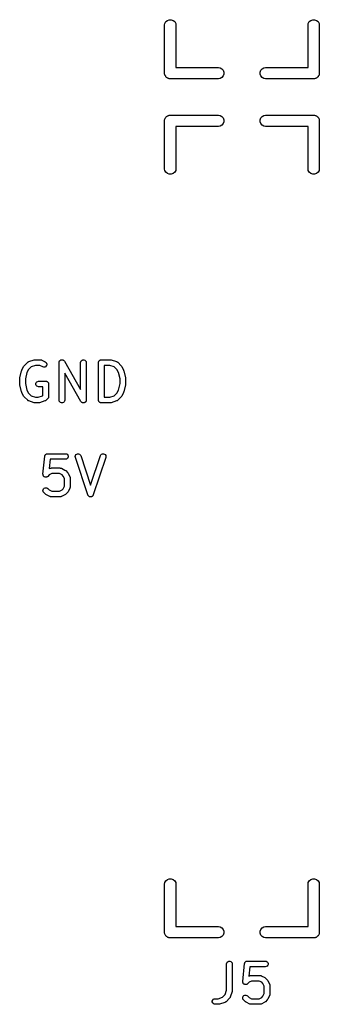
# Model space of a CAD drawing. Extents: x 82 to 153, y -125 to -16.
# Tile 6 of 16: x 145 to 153, y -96 to -70. Entities that reach past the tile are written whole.
import ezdxf

# ---------------------------------------------------------------- set-up
doc = ezdxf.new("R2010")
doc.units = 0
doc.header["$MEASUREMENT"] = 0
doc.layers.add('BLACK', color=7, linetype='CONTINUOUS')

msp = doc.modelspace()

# ---------------------------------------------------------------- linework, layer by layer
at = {"layer": 'BLACK', "linetype": 'CONTINUOUS'}
for p, q in [((149.075, -70.2179), (149.082, -70.1789)), ((149.082, -70.1789), (149.108, -70.1331)), ((149.108, -70.1331), (149.149, -70.0991)), ((149.149, -70.0991), (149.199, -70.081)), ((149.199, -70.081), (149.251, -70.081)), ((149.251, -70.081), (149.301, -70.0991)), ((149.301, -70.0991), (149.342, -70.1331)), ((149.342, -70.1331), (149.368, -70.1789)), ((149.368, -70.1789), (149.375, -70.2179)), ((152.885, -70.2179), (152.892, -70.1789)), ((152.892, -70.1789), (152.918, -70.1331)), ((152.918, -70.1331), (152.959, -70.0991)), ((152.959, -70.0991), (153.009, -70.081)), ((153.009, -70.081), (153.061, -70.081)), ((153.061, -70.081), (153.111, -70.0991)), ((153.111, -70.0991), (153.152, -70.1331)), ((153.152, -70.1331), (153.178, -70.1789)), ((153.178, -70.1789), (153.185, -70.2179)), ((149.075, -71.5141), (149.075, -70.2179)), ((149.375, -70.2179), (149.375, -71.351)), ((152.885, -71.351), (152.885, -70.2179)), ((153.185, -70.2179), (153.185, -71.5141)), ((149.075, -71.5274), (149.075, -71.5141)), ((149.075, -71.5141), (149.075, -71.5141)), ((149.375, -71.351), (150.508, -71.351)), ((150.508, -71.351), (150.547, -71.3579)), ((150.547, -71.3579), (150.593, -71.3843)), ((150.593, -71.3843), (150.627, -71.4248)), ((150.627, -71.4248), (150.645, -71.4746)), ((150.645, -71.4746), (150.645, -71.5274)), ((151.615, -71.4746), (151.633, -71.4248)), ((151.615, -71.5274), (151.615, -71.4746)), ((151.633, -71.4248), (151.667, -71.3843)), ((151.667, -71.3843), (151.713, -71.3579)), ((151.713, -71.3579), (151.752, -71.351)), ((151.752, -71.351), (152.885, -71.351)), ((153.185, -71.5141), (153.185, -71.5141)), ((153.185, -71.5141), (153.185, -71.5274)), ((149.08, -71.54), (149.075, -71.5274)), ((149.082, -71.5531), (149.08, -71.54)), ((149.089, -71.5646), (149.082, -71.5531)), ((149.093, -71.5772), (149.089, -71.5646)), ((149.102, -71.5874), (149.093, -71.5772)), ((149.108, -71.5989), (149.102, -71.5874)), ((149.119, -71.6075), (149.108, -71.5989)), ((149.127, -71.6177), (149.119, -71.6075)), ((149.139, -71.6243), (149.127, -71.6177)), ((149.149, -71.6329), (149.139, -71.6243)), ((149.161, -71.6375), (149.149, -71.6329)), ((149.173, -71.6441), (149.161, -71.6375)), ((149.186, -71.6464), (149.173, -71.6441)), ((149.199, -71.651), (149.186, -71.6464)), ((149.212, -71.651), (149.199, -71.651)), ((150.508, -71.651), (149.212, -71.651)), ((149.212, -71.651), (149.212, -71.651)), ((150.547, -71.6441), (150.508, -71.651)), ((150.593, -71.6177), (150.547, -71.6441)), ((150.627, -71.5772), (150.593, -71.6177)), ((150.645, -71.5274), (150.627, -71.5772)), ((151.633, -71.5772), (151.615, -71.5274)), ((151.667, -71.6177), (151.633, -71.5772)), ((151.713, -71.6441), (151.667, -71.6177)), ((151.752, -71.651), (151.713, -71.6441)), ((153.048, -71.651), (151.752, -71.651)), ((153.061, -71.651), (153.048, -71.651)), ((153.048, -71.651), (153.048, -71.651)), ((153.074, -71.6464), (153.061, -71.651)), ((153.087, -71.6441), (153.074, -71.6464)), ((153.099, -71.6375), (153.087, -71.6441)), ((153.111, -71.6329), (153.099, -71.6375)), ((153.121, -71.6243), (153.111, -71.6329)), ((153.133, -71.6177), (153.121, -71.6243)), ((153.141, -71.6075), (153.133, -71.6177)), ((153.152, -71.5989), (153.141, -71.6075)), ((153.158, -71.5874), (153.152, -71.5989)), ((153.167, -71.5772), (153.158, -71.5874)), ((153.171, -71.5646), (153.167, -71.5772)), ((153.178, -71.5531), (153.171, -71.5646)), ((153.18, -71.54), (153.178, -71.5531)), ((153.185, -71.5274), (153.18, -71.54)), ((149.075, -72.7446), (149.08, -72.732)), ((149.075, -72.7579), (149.075, -72.7446)), ((149.075, -74.0541), (149.075, -72.7579)), ((149.075, -72.7579), (149.075, -72.7579)), ((149.08, -72.732), (149.082, -72.7189)), ((149.082, -72.7189), (149.089, -72.7074)), ((149.089, -72.7074), (149.093, -72.6948)), ((149.093, -72.6948), (149.102, -72.6846)), ((149.102, -72.6846), (149.108, -72.6731)), ((149.108, -72.6731), (149.119, -72.6645)), ((149.119, -72.6645), (149.127, -72.6543)), ((149.127, -72.6543), (149.139, -72.6477)), ((149.139, -72.6477), (149.149, -72.6391)), ((149.149, -72.6391), (149.161, -72.6345)), ((149.161, -72.6345), (149.173, -72.6279)), ((149.173, -72.6279), (149.186, -72.6256)), ((149.186, -72.6256), (149.199, -72.621)), ((149.199, -72.621), (149.212, -72.621)), ((149.212, -72.621), (149.212, -72.621)), ((149.212, -72.621), (150.508, -72.621)), ((150.508, -72.621), (150.547, -72.6279)), ((150.547, -72.6279), (150.593, -72.6543)), ((150.593, -72.6543), (150.627, -72.6948)), ((150.627, -72.6948), (150.645, -72.7446)), ((150.645, -72.7974), (150.627, -72.8472)), ((150.645, -72.7446), (150.645, -72.7974)), ((151.615, -72.7446), (151.633, -72.6948)), ((151.615, -72.7974), (151.615, -72.7446)), ((151.633, -72.8472), (151.615, -72.7974)), ((151.633, -72.6948), (151.667, -72.6543)), ((151.667, -72.6543), (151.713, -72.6279)), ((151.713, -72.6279), (151.752, -72.621)), ((151.752, -72.621), (153.048, -72.621)), ((153.048, -72.621), (153.061, -72.621)), ((153.048, -72.621), (153.048, -72.621)), ((153.061, -72.621), (153.074, -72.6256)), ((153.074, -72.6256), (153.087, -72.6279)), ((153.087, -72.6279), (153.099, -72.6345)), ((153.099, -72.6345), (153.111, -72.6391)), ((153.111, -72.6391), (153.121, -72.6477)), ((153.121, -72.6477), (153.133, -72.6543)), ((153.133, -72.6543), (153.141, -72.6645)), ((153.141, -72.6645), (153.152, -72.6731)), ((153.152, -72.6731), (153.158, -72.6846)), ((153.158, -72.6846), (153.167, -72.6948)), ((153.167, -72.6948), (153.171, -72.7074)), ((153.171, -72.7074), (153.178, -72.7189)), ((153.178, -72.7189), (153.18, -72.732)), ((153.18, -72.732), (153.185, -72.7446)), ((153.185, -72.7446), (153.185, -72.7579)), ((153.185, -72.7579), (153.185, -72.7579)), ((153.185, -72.7579), (153.185, -74.0541)), ((150.508, -72.921), (149.375, -72.921)), ((149.375, -72.921), (149.375, -74.0541)), ((150.547, -72.9141), (150.508, -72.921)), ((150.593, -72.8877), (150.547, -72.9141)), ((150.627, -72.8472), (150.593, -72.8877)), ((151.667, -72.8877), (151.633, -72.8472)), ((151.713, -72.9141), (151.667, -72.8877)), ((151.752, -72.921), (151.713, -72.9141)), ((152.885, -72.921), (151.752, -72.921)), ((152.885, -74.0541), (152.885, -72.921)), ((149.082, -74.0931), (149.075, -74.0541)), ((149.108, -74.1389), (149.082, -74.0931)), ((149.368, -74.0931), (149.342, -74.1389)), ((149.375, -74.0541), (149.368, -74.0931)), ((152.892, -74.0931), (152.885, -74.0541)), ((152.918, -74.1389), (152.892, -74.0931)), ((153.178, -74.0931), (153.152, -74.1389)), ((153.185, -74.0541), (153.178, -74.0931)), ((149.149, -74.1729), (149.108, -74.1389)), ((149.199, -74.191), (149.149, -74.1729)), ((149.251, -74.191), (149.199, -74.191)), ((149.301, -74.1729), (149.251, -74.191)), ((149.342, -74.1389), (149.301, -74.1729)), ((152.959, -74.1729), (152.918, -74.1389)), ((153.009, -74.191), (152.959, -74.1729)), ((153.061, -74.191), (153.009, -74.191)), ((153.111, -74.1729), (153.061, -74.191)), ((153.152, -74.1389), (153.111, -74.1729)), ((145.277, -79.4069), (145.325, -79.3117)), ((145.325, -79.3117), (145.332, -79.302)), ((145.332, -79.302), (145.339, -79.2922)), ((145.339, -79.2922), (145.434, -79.197)), ((145.434, -79.197), (145.438, -79.1945)), ((145.438, -79.1945), (145.441, -79.1913)), ((145.441, -79.1913), (145.448, -79.1871)), ((145.448, -79.1871), (145.455, -79.182)), ((145.528, -79.3156), (145.454, -79.3897)), ((145.455, -79.182), (145.46, -79.1809)), ((145.46, -79.1809), (145.463, -79.1788)), ((145.463, -79.1788), (145.606, -79.1312)), ((145.642, -79.2774), (145.528, -79.3156)), ((145.606, -79.1312), (145.618, -79.1295)), ((145.618, -79.1295), (145.63, -79.1274)), ((145.63, -79.1274), (145.773, -79.1274)), ((145.755, -79.2774), (145.642, -79.2774)), ((145.835, -79.3171), (145.755, -79.2774)), ((145.773, -79.1274), (145.777, -79.1281)), ((145.777, -79.1281), (145.781, -79.1279)), ((145.781, -79.1279), (145.79, -79.1304)), ((145.79, -79.1304), (145.799, -79.1319)), ((145.799, -79.1319), (145.802, -79.1341)), ((145.802, -79.1341), (145.806, -79.1353)), ((145.806, -79.1353), (145.902, -79.1829)), ((145.86, -79.3245), (145.835, -79.3171)), ((145.886, -79.3229), (145.86, -79.3245)), ((145.909, -79.3126), (145.886, -79.3229)), ((145.902, -79.1829), (145.923, -79.1984)), ((145.928, -79.2947), (145.909, -79.3126)), ((145.923, -79.1984), (145.937, -79.2202)), ((145.94, -79.2714), (145.928, -79.2947)), ((145.937, -79.2202), (145.943, -79.2455)), ((145.943, -79.2455), (145.94, -79.2714)), ((146.269, -79.2024), (146.27, -79.1958)), ((146.269, -80.2024), (146.269, -79.2024)), ((146.27, -79.189), (146.273, -79.183)), ((146.27, -79.1958), (146.27, -79.189)), ((146.273, -79.183), (146.274, -79.1767)), ((146.274, -79.1767), (146.277, -79.1709)), ((146.277, -79.1709), (146.28, -79.1646)), ((146.28, -79.1646), (146.284, -79.1597)), ((146.284, -79.1597), (146.287, -79.1542)), ((146.287, -79.1542), (146.292, -79.1498)), ((146.292, -79.1498), (146.296, -79.1447)), ((146.296, -79.1447), (146.302, -79.1415)), ((146.302, -79.1415), (146.307, -79.1374)), ((146.307, -79.1374), (146.313, -79.1351)), ((146.313, -79.1351), (146.319, -79.1318)), ((146.319, -79.1318), (146.325, -79.1307)), ((146.325, -79.1307), (146.331, -79.1285)), ((146.331, -79.1285), (146.338, -79.1285)), ((146.338, -79.1285), (146.345, -79.1274)), ((146.345, -79.1274), (146.351, -79.1285)), ((146.351, -79.1285), (146.357, -79.1285)), ((146.357, -79.1285), (146.364, -79.1308)), ((146.364, -79.1308), (146.37, -79.132)), ((146.37, -79.132), (146.376, -79.1352)), ((146.376, -79.1352), (146.382, -79.1374)), ((146.382, -79.1374), (146.387, -79.1418)), ((146.387, -79.1418), (146.393, -79.1451)), ((146.393, -79.1451), (146.397, -79.1501)), ((146.397, -79.1501), (146.402, -79.1542)), ((146.402, -79.1542), (146.405, -79.16)), ((146.405, -79.16), (146.409, -79.1652)), ((146.409, -79.1652), (146.841, -79.92)), ((146.841, -79.2024), (146.845, -79.1767)), ((146.841, -79.92), (146.841, -79.2024)), ((146.845, -79.1767), (146.858, -79.1542)), ((146.858, -79.1542), (146.878, -79.1374)), ((146.878, -79.1374), (146.903, -79.1285)), ((146.903, -79.1285), (146.929, -79.1285)), ((146.929, -79.1285), (146.953, -79.1374)), ((146.953, -79.1374), (146.973, -79.1542)), ((146.973, -79.1542), (146.986, -79.1767)), ((146.986, -79.1767), (146.991, -79.2024)), ((146.991, -79.2024), (146.991, -80.2024)), ((147.317, -79.2024), (147.318, -79.1959)), ((147.317, -80.2024), (147.317, -79.2024)), ((147.318, -79.1894), (147.32, -79.1832)), ((147.318, -79.1959), (147.318, -79.1894)), ((147.32, -79.1832), (147.321, -79.1767)), ((147.321, -79.1767), (147.325, -79.171)), ((147.325, -79.171), (147.327, -79.1649)), ((147.327, -79.1649), (147.331, -79.1599)), ((147.331, -79.1599), (147.334, -79.1542)), ((147.334, -79.1542), (147.339, -79.15)), ((147.339, -79.15), (147.344, -79.1449)), ((147.344, -79.1449), (147.349, -79.1416)), ((147.349, -79.1416), (147.354, -79.1374)), ((147.354, -79.1374), (147.361, -79.1352)), ((147.361, -79.1352), (147.366, -79.1319)), ((147.366, -79.1319), (147.373, -79.1308)), ((147.373, -79.1308), (147.379, -79.1285)), ((147.379, -79.1285), (147.385, -79.1285)), ((147.385, -79.1285), (147.392, -79.1274)), ((147.392, -79.1274), (147.63, -79.1274)), ((147.467, -79.2774), (147.467, -80.1274)), ((147.618, -79.2774), (147.467, -79.2774)), ((147.732, -79.3156), (147.618, -79.2774)), ((147.63, -79.1274), (147.642, -79.1295)), ((147.642, -79.1295), (147.654, -79.1312)), ((147.654, -79.1312), (147.797, -79.1788)), ((147.806, -79.3897), (147.732, -79.3156)), ((147.797, -79.1788), (147.8, -79.1809)), ((147.8, -79.1809), (147.805, -79.182)), ((147.805, -79.182), (147.812, -79.1871)), ((147.812, -79.1871), (147.819, -79.1913)), ((147.819, -79.1913), (147.822, -79.1945)), ((147.822, -79.1945), (147.826, -79.197)), ((147.826, -79.197), (147.921, -79.2922)), ((147.921, -79.2922), (147.928, -79.302)), ((147.928, -79.302), (147.935, -79.3117)), ((147.935, -79.3117), (147.983, -79.4069)), ((145.222, -79.631), (145.223, -79.6219)), ((145.222, -79.7738), (145.222, -79.631)), ((145.223, -79.6219), (145.224, -79.6128)), ((145.224, -79.6128), (145.272, -79.4223)), ((145.272, -79.4223), (145.275, -79.4148)), ((145.275, -79.4148), (145.277, -79.4069)), ((145.415, -79.4667), (145.372, -79.6402)), ((145.454, -79.3897), (145.415, -79.4667)), ((146.851, -80.2396), (146.419, -79.4848)), ((146.419, -79.4848), (146.419, -80.2024)), ((147.845, -79.4667), (147.806, -79.3897)), ((147.888, -79.6402), (147.845, -79.4667)), ((147.983, -79.4069), (147.985, -79.4148)), ((147.985, -79.4148), (147.988, -79.4223)), ((147.988, -79.4223), (148.036, -79.6128)), ((148.036, -79.6128), (148.037, -79.6219)), ((148.037, -79.6219), (148.038, -79.631)), ((148.038, -79.631), (148.038, -79.7738)), ((145.223, -79.7828), (145.222, -79.7738)), ((145.224, -79.792), (145.223, -79.7828)), ((145.272, -79.9825), (145.224, -79.792)), ((145.372, -79.6402), (145.372, -79.7646)), ((145.372, -79.7646), (145.415, -79.9381)), ((145.651, -79.7608), (145.66, -79.7363)), ((145.651, -79.7868), (145.651, -79.7608)), ((145.66, -79.8113), (145.651, -79.7868)), ((145.66, -79.7363), (145.677, -79.7164)), ((145.677, -79.8313), (145.66, -79.8113)), ((145.677, -79.7164), (145.7, -79.7033)), ((145.7, -79.8443), (145.677, -79.8313)), ((145.7, -79.7033), (145.725, -79.6988)), ((145.725, -79.8488), (145.7, -79.8443)), ((145.725, -79.6988), (145.916, -79.6988)), ((145.841, -79.8488), (145.725, -79.8488)), ((145.841, -80.0761), (145.841, -79.8488)), ((145.916, -79.6988), (145.922, -79.6999)), ((145.922, -79.6999), (145.929, -79.6999)), ((145.929, -79.6999), (145.935, -79.7022)), ((145.935, -79.7022), (145.941, -79.7033)), ((145.941, -79.7033), (145.947, -79.7066)), ((145.947, -79.7066), (145.953, -79.7089)), ((145.953, -79.7089), (145.958, -79.7131)), ((145.958, -79.7131), (145.964, -79.7164)), ((145.964, -79.7164), (145.968, -79.7214)), ((145.968, -79.7214), (145.973, -79.7256)), ((145.973, -79.7256), (145.976, -79.7313)), ((145.976, -79.7313), (145.981, -79.7363)), ((145.981, -79.7363), (145.983, -79.7425)), ((145.983, -79.7425), (145.986, -79.7482)), ((145.986, -79.7482), (145.987, -79.7546)), ((145.987, -79.7546), (145.99, -79.7608)), ((145.99, -79.7608), (145.99, -79.7673)), ((145.99, -79.7673), (145.991, -79.7738)), ((145.991, -79.7738), (145.991, -80.1071)), ((147.845, -79.9381), (147.888, -79.7646)), ((147.888, -79.7646), (147.888, -79.6402)), ((148.036, -79.792), (147.988, -79.9825)), ((148.037, -79.7828), (148.036, -79.792)), ((148.038, -79.7738), (148.037, -79.7828)), ((145.275, -79.99), (145.272, -79.9825)), ((145.277, -79.9978), (145.275, -79.99)), ((145.325, -80.0931), (145.277, -79.9978)), ((145.332, -80.1027), (145.325, -80.0931)), ((145.339, -80.1126), (145.332, -80.1027)), ((145.434, -80.2078), (145.339, -80.1126)), ((145.415, -79.9381), (145.454, -80.0151)), ((145.454, -80.0151), (145.528, -80.0892)), ((145.528, -80.0892), (145.642, -80.1274)), ((145.642, -80.1274), (145.713, -80.1274)), ((145.713, -80.1274), (145.828, -80.0892)), ((145.828, -80.0892), (145.841, -80.0761)), ((145.969, -80.1602), (145.921, -80.2078)), ((145.971, -80.1575), (145.969, -80.1602)), ((145.973, -80.1554), (145.971, -80.1575)), ((145.978, -80.1469), (145.973, -80.1554)), ((145.984, -80.1388), (145.978, -80.1469)), ((145.985, -80.1357), (145.984, -80.1388)), ((145.986, -80.1328), (145.985, -80.1357)), ((145.988, -80.1231), (145.986, -80.1328)), ((145.99, -80.1137), (145.988, -80.1231)), ((145.991, -80.1071), (145.99, -80.1104)), ((145.99, -80.1104), (145.99, -80.1137)), ((147.467, -80.1274), (147.618, -80.1274)), ((147.618, -80.1274), (147.732, -80.0892)), ((147.732, -80.0892), (147.806, -80.0151)), ((147.806, -80.0151), (147.845, -79.9381)), ((147.921, -80.1126), (147.826, -80.2078)), ((147.928, -80.1027), (147.921, -80.1126)), ((147.935, -80.0931), (147.928, -80.1027)), ((147.983, -79.9978), (147.935, -80.0931)), ((147.985, -79.99), (147.983, -79.9978)), ((147.988, -79.9825), (147.985, -79.99)), ((145.438, -80.2103), (145.434, -80.2078)), ((145.441, -80.2135), (145.438, -80.2103)), ((145.448, -80.2177), (145.441, -80.2135)), ((145.455, -80.2227), (145.448, -80.2177)), ((145.46, -80.2239), (145.455, -80.2227)), ((145.463, -80.2259), (145.46, -80.2239)), ((145.606, -80.2735), (145.463, -80.2259)), ((145.618, -80.2753), (145.606, -80.2735)), ((145.63, -80.2774), (145.618, -80.2753)), ((145.725, -80.2774), (145.63, -80.2774)), ((145.737, -80.2753), (145.725, -80.2774)), ((145.749, -80.2735), (145.737, -80.2753)), ((145.892, -80.2259), (145.749, -80.2735)), ((145.896, -80.2239), (145.892, -80.2259)), ((145.9, -80.2227), (145.896, -80.2239)), ((145.907, -80.2177), (145.9, -80.2227)), ((145.915, -80.2135), (145.907, -80.2177)), ((145.918, -80.2103), (145.915, -80.2135)), ((145.921, -80.2078), (145.918, -80.2103)), ((146.274, -80.228), (146.269, -80.2024)), ((146.287, -80.2506), (146.274, -80.228)), ((146.307, -80.2673), (146.287, -80.2506)), ((146.331, -80.2762), (146.307, -80.2673)), ((146.357, -80.2762), (146.331, -80.2762)), ((146.382, -80.2673), (146.357, -80.2762)), ((146.402, -80.2506), (146.382, -80.2673)), ((146.415, -80.228), (146.402, -80.2506)), ((146.419, -80.2024), (146.415, -80.228)), ((146.855, -80.2448), (146.851, -80.2396)), ((146.858, -80.2506), (146.855, -80.2448)), ((146.863, -80.2547), (146.858, -80.2506)), ((146.867, -80.2596), (146.863, -80.2547)), ((146.873, -80.263), (146.867, -80.2596)), ((146.878, -80.2673), (146.873, -80.263)), ((146.884, -80.2695), (146.878, -80.2673)), ((146.89, -80.2727), (146.884, -80.2695)), ((146.896, -80.2739), (146.89, -80.2727)), ((146.903, -80.2762), (146.896, -80.2739)), ((146.909, -80.2762), (146.903, -80.2762)), ((146.915, -80.2774), (146.909, -80.2762)), ((146.922, -80.2762), (146.915, -80.2774)), ((146.929, -80.2762), (146.922, -80.2762)), ((146.935, -80.2741), (146.929, -80.2762)), ((146.941, -80.273), (146.935, -80.2741)), ((146.947, -80.2696), (146.941, -80.273)), ((146.953, -80.2673), (146.947, -80.2696)), ((146.958, -80.2632), (146.953, -80.2673)), ((146.964, -80.26), (146.958, -80.2632)), ((146.968, -80.2549), (146.964, -80.26)), ((146.973, -80.2506), (146.968, -80.2549)), ((146.976, -80.245), (146.973, -80.2506)), ((146.98, -80.2402), (146.976, -80.245)), ((146.983, -80.2339), (146.98, -80.2402)), ((146.986, -80.228), (146.983, -80.2339)), ((146.987, -80.2217), (146.986, -80.228)), ((146.99, -80.2157), (146.987, -80.2217)), ((146.991, -80.2024), (146.99, -80.209)), ((146.99, -80.209), (146.99, -80.2157)), ((147.318, -80.2088), (147.317, -80.2024)), ((147.318, -80.2154), (147.318, -80.2088)), ((147.32, -80.2216), (147.318, -80.2154)), ((147.321, -80.228), (147.32, -80.2216)), ((147.325, -80.2337), (147.321, -80.228)), ((147.327, -80.2399), (147.325, -80.2337)), ((147.331, -80.2449), (147.327, -80.2399)), ((147.334, -80.2506), (147.331, -80.2449)), ((147.339, -80.2548), (147.334, -80.2506)), ((147.344, -80.2598), (147.339, -80.2548)), ((147.349, -80.2631), (147.344, -80.2598)), ((147.354, -80.2673), (147.349, -80.2631)), ((147.361, -80.2696), (147.354, -80.2673)), ((147.366, -80.2729), (147.361, -80.2696)), ((147.373, -80.274), (147.366, -80.2729)), ((147.379, -80.2762), (147.373, -80.274)), ((147.385, -80.2762), (147.379, -80.2762)), ((147.392, -80.2774), (147.385, -80.2762)), ((147.63, -80.2774), (147.392, -80.2774)), ((147.642, -80.2753), (147.63, -80.2774)), ((147.654, -80.2735), (147.642, -80.2753)), ((147.797, -80.2259), (147.654, -80.2735)), ((147.8, -80.2239), (147.797, -80.2259)), ((147.805, -80.2227), (147.8, -80.2239)), ((147.812, -80.2177), (147.805, -80.2227)), ((147.819, -80.2135), (147.812, -80.2177)), ((147.822, -80.2103), (147.819, -80.2135)), ((147.826, -80.2078), (147.822, -80.2103)), ((145.841, -82.1711), (145.889, -81.6949)), ((145.889, -81.6894), (145.893, -81.6797)), ((145.889, -81.6922), (145.889, -81.6894)), ((145.889, -81.6949), (145.889, -81.6922)), ((145.893, -81.6797), (145.896, -81.6698)), ((145.896, -81.6698), (145.897, -81.6675)), ((145.897, -81.6675), (145.898, -81.6649)), ((145.898, -81.6649), (145.905, -81.657)), ((145.905, -81.657), (145.911, -81.6487)), ((145.911, -81.6487), (145.913, -81.6471)), ((145.913, -81.6471), (145.915, -81.6449)), ((145.915, -81.6449), (145.924, -81.6398)), ((145.924, -81.6398), (145.932, -81.634)), ((145.932, -81.634), (145.935, -81.6333)), ((145.935, -81.6333), (145.938, -81.6319)), ((145.938, -81.6319), (145.948, -81.6301)), ((145.948, -81.6301), (145.958, -81.6276)), ((145.958, -81.6276), (145.961, -81.6279)), ((145.961, -81.6279), (145.963, -81.6274)), ((145.963, -81.6274), (146.44, -81.6274)), ((146.44, -81.6274), (146.465, -81.6319)), ((146.465, -81.6319), (146.488, -81.6449)), ((146.488, -81.6449), (146.504, -81.6649)), ((146.504, -81.6649), (146.513, -81.6894)), ((146.513, -81.7154), (146.504, -81.7399)), ((146.513, -81.6894), (146.513, -81.7154)), ((146.698, -81.7003), (146.703, -81.6748)), ((146.702, -81.7261), (146.698, -81.7003)), ((147.035, -82.7261), (146.702, -81.7261)), ((146.703, -81.6748), (146.717, -81.6526)), ((146.717, -81.6526), (146.737, -81.6364)), ((146.737, -81.6364), (146.762, -81.6282)), ((146.762, -81.6282), (146.788, -81.6289)), ((146.788, -81.6289), (146.812, -81.6385)), ((146.812, -81.6385), (146.832, -81.6558)), ((146.832, -81.6558), (146.844, -81.6787)), ((146.844, -81.6787), (147.106, -82.4652)), ((147.106, -82.4652), (147.368, -81.6787)), ((147.511, -81.7261), (147.177, -82.7261)), ((147.368, -81.6787), (147.381, -81.6558)), ((147.381, -81.6558), (147.4, -81.6385)), ((147.4, -81.6385), (147.424, -81.6289)), ((147.424, -81.6289), (147.451, -81.6282)), ((147.451, -81.6282), (147.475, -81.6364)), ((147.475, -81.6364), (147.496, -81.6526)), ((147.496, -81.6526), (147.509, -81.6748)), ((147.509, -81.6748), (147.514, -81.7003)), ((147.514, -81.7003), (147.511, -81.7261)), ((146.031, -81.7774), (146.006, -82.0256)), ((146.44, -81.7774), (146.031, -81.7774)), ((146.465, -81.7729), (146.44, -81.7774)), ((146.488, -81.7598), (146.465, -81.7729)), ((146.504, -81.7399), (146.488, -81.7598)), ((145.841, -82.1716), (145.841, -82.1711)), ((145.841, -82.172), (145.841, -82.1716)), ((145.842, -82.1845), (145.841, -82.172)), ((145.843, -82.1971), (145.842, -82.1845)), ((145.843, -82.1975), (145.843, -82.1971)), ((145.843, -82.198), (145.843, -82.1975)), ((145.849, -82.2094), (145.843, -82.198)), ((145.854, -82.2208), (145.849, -82.2094)), ((145.854, -82.2212), (145.854, -82.2208)), ((145.854, -82.2216), (145.854, -82.2212)), ((145.863, -82.2305), (145.854, -82.2216)), ((145.872, -82.2395), (145.863, -82.2305)), ((145.872, -82.2397), (145.872, -82.2395)), ((145.873, -82.24), (145.872, -82.2397)), ((145.884, -82.2453), (145.873, -82.24)), ((145.895, -82.2508), (145.884, -82.2453)), ((145.896, -82.2508), (145.895, -82.2508)), ((145.896, -82.251), (145.896, -82.2508)), ((145.909, -82.2521), (145.896, -82.251)), ((145.921, -82.2534), (145.909, -82.2521)), ((145.922, -82.2532), (145.921, -82.2534)), ((145.934, -82.25), (145.922, -82.2533)), ((145.922, -82.2533), (145.922, -82.2532)), ((145.947, -82.2469), (145.934, -82.25)), ((145.958, -82.2393), (145.947, -82.2465)), ((145.947, -82.2465), (145.947, -82.2467)), ((145.947, -82.2467), (145.947, -82.2469)), ((145.968, -82.2323), (145.958, -82.2393)), ((145.969, -82.2316), (145.968, -82.2319)), ((145.968, -82.2319), (145.968, -82.2323)), ((146.008, -82.1926), (145.969, -82.2316)), ((146.006, -82.0256), (146.025, -82.0163)), ((146.076, -82.1583), (146.008, -82.1926)), ((146.025, -82.0163), (146.029, -82.015)), ((146.029, -82.015), (146.033, -82.0129)), ((146.033, -82.0129), (146.042, -82.0113)), ((146.042, -82.0113), (146.05, -82.0088)), ((146.05, -82.0088), (146.054, -82.0091)), ((146.054, -82.0091), (146.059, -82.0083)), ((146.059, -82.0083), (146.297, -82.0083)), ((146.279, -82.1583), (146.076, -82.1583)), ((146.347, -82.1926), (146.279, -82.1583)), ((146.297, -82.0083), (146.301, -82.0091)), ((146.301, -82.0091), (146.305, -82.0088)), ((146.305, -82.0088), (146.314, -82.0113)), ((146.314, -82.0113), (146.322, -82.0129)), ((146.322, -82.0129), (146.326, -82.015)), ((146.326, -82.015), (146.33, -82.0163)), ((146.33, -82.0163), (146.425, -82.0639)), ((146.378, -82.223), (146.347, -82.1926)), ((146.412, -82.2915), (146.378, -82.223)), ((146.425, -82.0639), (146.435, -82.071)), ((146.435, -82.071), (146.445, -82.0779)), ((146.445, -82.0779), (146.493, -82.1255)), ((146.493, -82.1255), (146.499, -82.1354)), ((146.499, -82.1354), (146.507, -82.145)), ((146.507, -82.145), (146.554, -82.2403)), ((146.554, -82.2403), (146.555, -82.2444)), ((146.555, -82.2444), (146.558, -82.2482)), ((146.558, -82.2482), (146.559, -82.2568)), ((146.378, -82.5627), (146.412, -82.4942)), ((146.412, -82.4942), (146.412, -82.2915)), ((146.559, -82.2568), (146.562, -82.2652)), ((146.562, -82.2652), (146.561, -82.2695)), ((146.561, -82.2695), (146.562, -82.2738)), ((146.562, -82.5119), (146.561, -82.5162)), ((146.561, -82.5162), (146.562, -82.5205)), ((146.562, -82.2738), (146.562, -82.5119)), ((145.841, -82.6137), (145.843, -82.5877)), ((145.848, -82.6388), (145.841, -82.6137)), ((145.843, -82.5877), (145.854, -82.5641)), ((145.863, -82.6602), (145.848, -82.6388)), ((145.854, -82.5641), (145.873, -82.5457)), ((145.91, -82.7078), (145.863, -82.6602)), ((145.873, -82.5457), (145.896, -82.5347)), ((145.896, -82.5347), (145.922, -82.5324)), ((145.92, -82.7147), (145.91, -82.7078)), ((145.93, -82.7218), (145.92, -82.7147)), ((145.922, -82.5324), (145.947, -82.5392)), ((146.025, -82.7695), (145.93, -82.7218)), ((145.947, -82.5392), (145.969, -82.5541)), ((145.969, -82.5541), (146.008, -82.5931)), ((146.008, -82.5931), (146.076, -82.6274)), ((146.029, -82.7707), (146.025, -82.7695)), ((146.033, -82.7729), (146.029, -82.7707)), ((146.042, -82.7744), (146.033, -82.7729)), ((146.05, -82.7769), (146.042, -82.7744)), ((146.054, -82.7766), (146.05, -82.7769)), ((146.059, -82.7774), (146.054, -82.7766)), ((146.297, -82.7774), (146.059, -82.7774)), ((146.076, -82.6274), (146.279, -82.6274)), ((146.279, -82.6274), (146.347, -82.5931)), ((146.301, -82.7766), (146.297, -82.7774)), ((146.305, -82.7769), (146.301, -82.7766)), ((146.314, -82.7744), (146.305, -82.7769)), ((146.322, -82.7729), (146.314, -82.7744)), ((146.326, -82.7707), (146.322, -82.7729)), ((146.33, -82.7695), (146.326, -82.7707)), ((146.425, -82.7218), (146.33, -82.7695)), ((146.347, -82.5931), (146.378, -82.5627)), ((146.435, -82.7147), (146.425, -82.7218)), ((146.445, -82.7078), (146.435, -82.7147)), ((146.493, -82.6602), (146.445, -82.7078)), ((146.499, -82.6503), (146.493, -82.6602)), ((146.507, -82.6407), (146.499, -82.6503)), ((146.554, -82.5454), (146.507, -82.6407)), ((146.555, -82.5413), (146.554, -82.5454)), ((146.558, -82.5376), (146.555, -82.5413)), ((146.559, -82.5289), (146.558, -82.5376)), ((146.562, -82.5205), (146.559, -82.5289)), ((147.036, -82.7279), (147.035, -82.7261)), ((147.036, -82.7299), (147.036, -82.7279)), ((147.042, -82.7393), (147.036, -82.7299)), ((147.047, -82.749), (147.042, -82.7393)), ((147.049, -82.7504), (147.047, -82.749)), ((147.05, -82.7521), (147.049, -82.7504)), ((147.059, -82.759), (147.05, -82.7521)), ((147.067, -82.7663), (147.059, -82.759)), ((147.069, -82.767), (147.067, -82.7663)), ((147.07, -82.7683), (147.069, -82.767)), ((147.081, -82.7718), (147.07, -82.7683)), ((147.091, -82.7759), (147.081, -82.7718)), ((147.093, -82.7759), (147.091, -82.7759)), ((147.095, -82.7766), (147.093, -82.7759)), ((147.106, -82.7763), (147.095, -82.7766)), ((147.117, -82.7766), (147.106, -82.7763)), ((147.119, -82.7759), (147.117, -82.7766)), ((147.121, -82.7759), (147.119, -82.7759)), ((147.131, -82.7718), (147.121, -82.7759)), ((147.142, -82.7683), (147.131, -82.7718)), ((147.144, -82.767), (147.142, -82.7683)), ((147.145, -82.7663), (147.144, -82.767)), ((147.154, -82.759), (147.145, -82.7663)), ((147.162, -82.7521), (147.154, -82.759)), ((147.163, -82.7504), (147.162, -82.7521)), ((147.165, -82.749), (147.163, -82.7504)), ((147.17, -82.7393), (147.165, -82.749)), ((147.176, -82.7299), (147.17, -82.7393)), ((147.177, -82.7261), (147.176, -82.7279)), ((147.176, -82.7279), (147.176, -82.7299)), ((149.082, -93.0389), (149.108, -92.9931)), ((149.108, -92.9931), (149.149, -92.9591)), ((149.149, -92.9591), (149.199, -92.941)), ((149.199, -92.941), (149.251, -92.941)), ((149.251, -92.941), (149.301, -92.9591)), ((149.301, -92.9591), (149.342, -92.9931)), ((149.342, -92.9931), (149.368, -93.0389)), ((152.892, -93.0389), (152.918, -92.9931)), ((152.918, -92.9931), (152.959, -92.9591)), ((152.959, -92.9591), (153.009, -92.941)), ((153.009, -92.941), (153.061, -92.941)), ((153.061, -92.941), (153.111, -92.9591)), ((153.111, -92.9591), (153.152, -92.9931)), ((153.152, -92.9931), (153.178, -93.0389)), ((149.075, -93.0779), (149.082, -93.0389)), ((149.075, -94.3346), (149.075, -93.0779)), ((149.368, -93.0389), (149.375, -93.0779)), ((149.375, -93.0779), (149.375, -94.211)), ((152.885, -93.0779), (152.892, -93.0389)), ((152.885, -94.211), (152.885, -93.0779)), ((153.178, -93.0389), (153.185, -93.0779)), ((153.185, -93.0779), (153.185, -94.3741)), ((149.375, -94.211), (150.508, -94.211)), ((150.508, -94.211), (150.547, -94.2179)), ((150.547, -94.2179), (150.593, -94.2443)), ((150.593, -94.2443), (150.627, -94.2848)), ((150.627, -94.2848), (150.645, -94.3346)), ((151.615, -94.3346), (151.633, -94.2848)), ((151.633, -94.2848), (151.667, -94.2443)), ((151.667, -94.2443), (151.713, -94.2179)), ((151.713, -94.2179), (151.752, -94.211)), ((151.752, -94.211), (152.885, -94.211)), ((149.075, -94.3874), (149.075, -94.3346)), ((149.08, -94.4), (149.075, -94.3874)), ((149.082, -94.4131), (149.08, -94.4)), ((149.089, -94.4246), (149.082, -94.4131)), ((149.093, -94.4372), (149.089, -94.4246)), ((149.102, -94.4474), (149.093, -94.4372)), ((149.108, -94.4589), (149.102, -94.4474)), ((149.119, -94.4675), (149.108, -94.4589)), ((149.127, -94.4777), (149.119, -94.4675)), ((149.139, -94.4843), (149.127, -94.4777)), ((149.149, -94.4929), (149.139, -94.4843)), ((149.161, -94.4975), (149.149, -94.4929)), ((149.173, -94.5041), (149.161, -94.4975)), ((149.186, -94.5064), (149.173, -94.5041)), ((149.199, -94.511), (149.186, -94.5064)), ((149.212, -94.511), (149.199, -94.511)), ((150.508, -94.511), (149.212, -94.511)), ((149.212, -94.511), (149.212, -94.511)), ((150.547, -94.5041), (150.508, -94.511)), ((150.593, -94.4777), (150.547, -94.5041)), ((150.627, -94.4372), (150.593, -94.4777)), ((150.645, -94.3874), (150.627, -94.4372)), ((150.645, -94.3346), (150.645, -94.3874)), ((151.615, -94.3874), (151.615, -94.3346)), ((151.633, -94.4372), (151.615, -94.3874)), ((151.667, -94.4777), (151.633, -94.4372)), ((151.713, -94.5041), (151.667, -94.4777)), ((151.752, -94.511), (151.713, -94.5041)), ((153.048, -94.511), (151.752, -94.511)), ((153.061, -94.511), (153.048, -94.511)), ((153.048, -94.511), (153.048, -94.511)), ((153.074, -94.5064), (153.061, -94.511)), ((153.087, -94.5041), (153.074, -94.5064)), ((153.099, -94.4975), (153.087, -94.5041)), ((153.111, -94.4929), (153.099, -94.4975)), ((153.121, -94.4843), (153.111, -94.4929)), ((153.133, -94.4777), (153.121, -94.4843)), ((153.141, -94.4675), (153.133, -94.4777)), ((153.152, -94.4589), (153.141, -94.4675)), ((153.158, -94.4474), (153.152, -94.4589)), ((153.167, -94.4372), (153.158, -94.4474)), ((153.171, -94.4246), (153.167, -94.4372)), ((153.178, -94.4131), (153.171, -94.4246)), ((153.18, -94.4), (153.178, -94.4131)), ((153.185, -94.3874), (153.18, -94.4)), ((153.185, -94.3741), (153.185, -94.3741)), ((153.185, -94.3741), (153.185, -94.3874)), ((150.722, -95.2024), (150.726, -95.1767)), ((150.722, -95.9045), (150.722, -95.2024)), ((150.726, -95.1767), (150.739, -95.1542)), ((150.739, -95.1542), (150.759, -95.1374)), ((150.759, -95.1374), (150.784, -95.1285)), ((150.784, -95.1285), (150.81, -95.1285)), ((150.81, -95.1285), (150.834, -95.1374)), ((150.834, -95.1374), (150.854, -95.1542)), ((150.854, -95.1542), (150.867, -95.1767)), ((150.867, -95.1767), (150.872, -95.2024)), ((150.872, -95.2024), (150.872, -95.9167)), ((151.151, -95.6711), (151.198, -95.1949)), ((151.198, -95.1949), (151.199, -95.1922)), ((151.199, -95.1894), (151.203, -95.1797)), ((151.199, -95.1922), (151.199, -95.1894)), ((151.203, -95.1797), (151.205, -95.1698)), ((151.205, -95.1698), (151.207, -95.1675)), ((151.207, -95.1675), (151.208, -95.1649)), ((151.208, -95.1649), (151.214, -95.157)), ((151.214, -95.157), (151.22, -95.1487)), ((151.22, -95.1487), (151.223, -95.1471)), ((151.223, -95.1471), (151.225, -95.1449)), ((151.225, -95.1449), (151.234, -95.1398)), ((151.234, -95.1398), (151.242, -95.134)), ((151.242, -95.134), (151.245, -95.1333)), ((151.245, -95.1333), (151.247, -95.1319)), ((151.247, -95.1319), (151.257, -95.1301)), ((151.257, -95.1301), (151.267, -95.1276)), ((151.267, -95.1276), (151.27, -95.1279)), ((151.27, -95.1279), (151.273, -95.1274)), ((151.273, -95.1274), (151.749, -95.1274)), ((151.341, -95.2774), (151.316, -95.5256)), ((151.749, -95.2774), (151.341, -95.2774)), ((151.749, -95.1274), (151.775, -95.1319)), ((151.775, -95.2729), (151.749, -95.2774)), ((151.775, -95.1319), (151.797, -95.1449)), ((151.797, -95.2598), (151.775, -95.2729)), ((151.797, -95.1449), (151.814, -95.1649)), ((151.814, -95.2399), (151.797, -95.2598)), ((151.814, -95.1649), (151.823, -95.1894)), ((151.823, -95.2154), (151.814, -95.2399)), ((151.823, -95.1894), (151.823, -95.2154)), ((151.316, -95.5256), (151.335, -95.5163)), ((151.335, -95.5163), (151.339, -95.515)), ((151.339, -95.515), (151.342, -95.5129)), ((151.342, -95.5129), (151.351, -95.5113)), ((151.351, -95.5113), (151.36, -95.5088)), ((151.36, -95.5088), (151.364, -95.5091)), ((151.364, -95.5091), (151.368, -95.5083)), ((151.368, -95.5083), (151.606, -95.5083)), ((151.606, -95.5083), (151.61, -95.5091)), ((151.61, -95.5091), (151.615, -95.5088)), ((151.615, -95.5088), (151.623, -95.5113)), ((151.623, -95.5113), (151.632, -95.5129)), ((151.632, -95.5129), (151.636, -95.515)), ((151.636, -95.515), (151.64, -95.5163)), ((151.64, -95.5163), (151.735, -95.5639)), ((151.735, -95.5639), (151.745, -95.571)), ((151.745, -95.571), (151.754, -95.5779)), ((151.754, -95.5779), (151.802, -95.6255)), ((151.151, -95.6716), (151.151, -95.6711)), ((151.151, -95.672), (151.151, -95.6716)), ((151.152, -95.6845), (151.151, -95.672)), ((151.153, -95.6971), (151.152, -95.6845)), ((151.153, -95.6975), (151.153, -95.6971)), ((151.153, -95.698), (151.153, -95.6975)), ((151.158, -95.7094), (151.153, -95.698)), ((151.163, -95.7208), (151.158, -95.7094)), ((151.164, -95.7212), (151.163, -95.7208)), ((151.164, -95.7216), (151.164, -95.7212)), ((151.173, -95.7305), (151.164, -95.7216)), ((151.181, -95.7395), (151.173, -95.7305)), ((151.182, -95.7397), (151.181, -95.7395)), ((151.182, -95.74), (151.182, -95.7397)), ((151.194, -95.7453), (151.182, -95.74)), ((151.205, -95.7508), (151.194, -95.7453)), ((151.206, -95.751), (151.205, -95.7508)), ((151.205, -95.7508), (151.205, -95.7508)), ((151.218, -95.7521), (151.206, -95.751)), ((151.231, -95.7534), (151.218, -95.7521)), ((151.232, -95.7533), (151.231, -95.7532)), ((151.231, -95.7532), (151.231, -95.7534)), ((151.244, -95.75), (151.232, -95.7533)), ((151.256, -95.7469), (151.244, -95.75)), ((151.257, -95.7465), (151.256, -95.7467)), ((151.256, -95.7467), (151.256, -95.7469)), ((151.267, -95.7393), (151.257, -95.7465)), ((151.278, -95.7323), (151.267, -95.7393)), ((151.317, -95.6926), (151.278, -95.7316)), ((151.278, -95.7316), (151.278, -95.7319)), ((151.278, -95.7319), (151.278, -95.7323)), ((151.386, -95.6583), (151.317, -95.6926)), ((151.588, -95.6583), (151.386, -95.6583)), ((151.657, -95.6926), (151.588, -95.6583)), ((151.687, -95.723), (151.657, -95.6926)), ((151.722, -95.7915), (151.687, -95.723)), ((151.722, -95.9942), (151.722, -95.7915)), ((151.802, -95.6255), (151.809, -95.6354)), ((151.809, -95.6354), (151.816, -95.645)), ((151.816, -95.645), (151.864, -95.7403)), ((151.864, -95.7403), (151.865, -95.7444)), ((151.865, -95.7444), (151.867, -95.7482)), ((151.867, -95.7482), (151.869, -95.7568)), ((151.869, -95.7568), (151.871, -95.7652)), ((151.871, -95.7652), (151.871, -95.7695)), ((151.871, -95.7695), (151.872, -95.7738)), ((151.872, -95.7738), (151.872, -96.0119)), ((150.368, -96.1449), (150.39, -96.1319)), ((150.39, -96.1319), (150.416, -96.1274)), ((150.416, -96.1274), (150.499, -96.1274)), ((150.499, -96.1274), (150.613, -96.0892)), ((150.613, -96.0892), (150.683, -96.019)), ((150.683, -96.019), (150.722, -95.9045)), ((150.802, -96.1126), (150.707, -96.2078)), ((150.805, -96.109), (150.802, -96.1126)), ((150.808, -96.1061), (150.805, -96.109)), ((150.812, -96.0984), (150.808, -96.1061)), ((150.817, -96.0912), (150.812, -96.0984)), ((150.818, -96.087), (150.817, -96.0912)), ((150.82, -96.0832), (150.818, -96.087)), ((150.868, -95.9404), (150.82, -96.0832)), ((150.87, -95.9285), (150.868, -95.9404)), ((150.872, -95.9167), (150.87, -95.9285)), ((151.151, -96.1137), (151.153, -96.0877)), ((151.157, -96.1388), (151.151, -96.1137)), ((151.153, -96.0877), (151.164, -96.0641)), ((151.172, -96.1602), (151.157, -96.1388)), ((151.164, -96.0641), (151.182, -96.0457)), ((151.182, -96.0457), (151.206, -96.0347)), ((151.206, -96.0347), (151.232, -96.0324)), ((151.232, -96.0324), (151.257, -96.0392)), ((151.257, -96.0392), (151.278, -96.0541)), ((151.278, -96.0541), (151.317, -96.0931)), ((151.317, -96.0931), (151.386, -96.1274)), ((151.386, -96.1274), (151.588, -96.1274)), ((151.588, -96.1274), (151.657, -96.0931)), ((151.657, -96.0931), (151.687, -96.0627)), ((151.687, -96.0627), (151.722, -95.9942)), ((151.816, -96.1407), (151.809, -96.1503)), ((151.864, -96.0454), (151.816, -96.1407)), ((151.865, -96.0413), (151.864, -96.0454)), ((151.867, -96.0376), (151.865, -96.0413)), ((151.869, -96.0289), (151.867, -96.0376)), ((151.871, -96.0205), (151.869, -96.0289)), ((151.872, -96.0119), (151.871, -96.0162)), ((151.871, -96.0162), (151.871, -96.0205)), ((150.342, -96.1894), (150.351, -96.1649)), ((150.342, -96.2154), (150.342, -96.1894)), ((150.351, -96.2399), (150.342, -96.2154)), ((150.351, -96.1649), (150.368, -96.1449)), ((150.368, -96.2598), (150.351, -96.2399)), ((150.39, -96.2729), (150.368, -96.2598)), ((150.416, -96.2774), (150.39, -96.2729)), ((150.511, -96.2774), (150.416, -96.2774)), ((150.523, -96.2753), (150.511, -96.2774)), ((150.535, -96.2735), (150.523, -96.2753)), ((150.678, -96.2259), (150.535, -96.2735)), ((150.681, -96.2239), (150.678, -96.2259)), ((150.686, -96.2227), (150.681, -96.2239)), ((150.693, -96.2177), (150.686, -96.2227)), ((150.7, -96.2135), (150.693, -96.2177)), ((150.703, -96.2103), (150.7, -96.2135)), ((150.707, -96.2078), (150.703, -96.2103)), ((151.22, -96.2078), (151.172, -96.1602)), ((151.23, -96.2147), (151.22, -96.2078)), ((151.239, -96.2218), (151.23, -96.2147)), ((151.335, -96.2695), (151.239, -96.2218)), ((151.339, -96.2707), (151.335, -96.2695)), ((151.342, -96.2729), (151.339, -96.2707)), ((151.351, -96.2744), (151.342, -96.2729)), ((151.36, -96.2769), (151.351, -96.2744)), ((151.364, -96.2766), (151.36, -96.2769)), ((151.368, -96.2774), (151.364, -96.2766)), ((151.606, -96.2774), (151.368, -96.2774)), ((151.61, -96.2766), (151.606, -96.2774)), ((151.615, -96.2769), (151.61, -96.2766)), ((151.623, -96.2744), (151.615, -96.2769)), ((151.632, -96.2729), (151.623, -96.2744)), ((151.636, -96.2707), (151.632, -96.2729)), ((151.64, -96.2695), (151.636, -96.2707)), ((151.735, -96.2218), (151.64, -96.2695)), ((151.745, -96.2147), (151.735, -96.2218)), ((151.754, -96.2078), (151.745, -96.2147)), ((151.802, -96.1602), (151.754, -96.2078)), ((151.809, -96.1503), (151.802, -96.1602))]:
    msp.add_line(p, q, dxfattribs=at)

doc.saveas('drawing.dxf')
